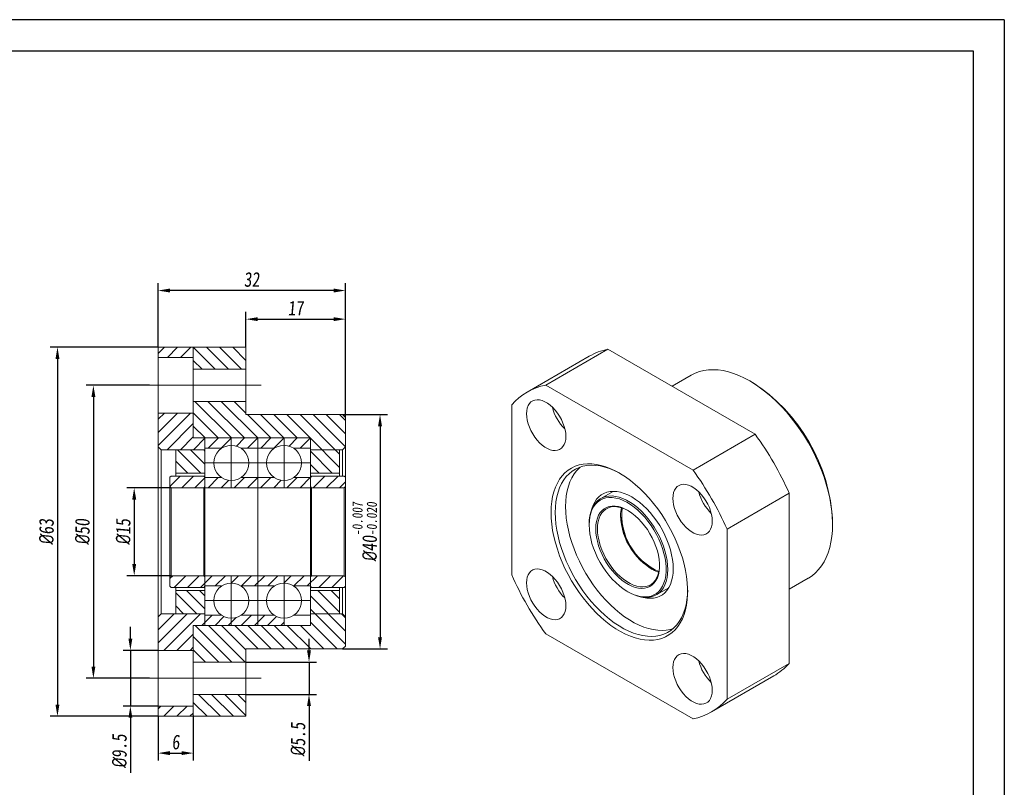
# Model space of a CAD drawing. Header units: millimetres. Extents: x 769 to 1066, y 138 to 348.
# Tile 3 of 3: x 898 to 1066, y 217 to 348. Entities that reach past the tile are written whole.
import ezdxf

# ---------------------------------------------------------------- set-up
doc = ezdxf.new("R2010")
doc.units = ezdxf.units.MM
doc.linetypes.add('CENTER2', pattern=[28.575, 19.05, -3.175, 3.175, -3.175])
doc.layers.get('0').update_dxf_attribs({"lineweight": 20})
for name, color, linetype, lineweight in [('中心线', 5, 'CENTER2', 13), ('外框', 7, 'Continuous', 25), ('标注', 1, 'Continuous', 13)]:
    doc.layers.add(name, color=color, linetype=linetype, lineweight=lineweight)
doc.styles.get("Standard").update_dxf_attribs({"font": 'SimSun.ttf', "width": 0.8, "oblique": 5})
doc.dimstyles.new('ISO-25', dxfattribs={"dimtxt": 2.5, "dimasz": 2, "dimexe": 1.25, "dimexo": 0, "dimtad": 1, "dimzin": 9, "dimdsep": 46, "dimtxsty": 'Standard', "dimcen": 2.5, "dimadec": 0, "dimazin": 2, "dimtfac": 1, "dimtix": 1, "dimtmove": 0, "dimatfit": 0, "dimfxl": 0, "dimarcsym": 0})
pattern_1 = [(45, (11.5274, 0), (-1.122532, 1.122532), [])]

# ---------------------------------------------------------------- blocks, each defined once
blk = doc.blocks.new('Y')
at = {"lineweight": 30}
for points in [[(-3857.44, 2213.99), (-4154.44, 2213.99), (-4154.44, 2003.97)], [(-4136.76, 2009.27), (-4136.76, 2208.69), (-3862.74, 2208.69)]]:
    blk.add_lwpolyline(points, dxfattribs=at)
blk = doc.blocks.new('W')
at = {"lineweight": 30}
for p, q in [((-3857.44, 2213.99), (-3857.44, 2003.97)), ((-3857.44, 2213.99), (-3857.44, 2003.97)), ((-3862.74, 2208.69), (-3862.74, 2009.27))]:
    blk.add_line(p, q, dxfattribs=at)
blk.add_blockref('Y', (0, 0))
blk = doc.blocks.new('*D8')
at = {"layer": 'Defpoints', "color": 0, "transparency": 16777216}
for p in [(920.28, 285.15), (910.67, 235.15), (920.28, 235.15)]:
    blk.add_point(p, dxfattribs=at)
at = {"layer": '标注', "color": 0, "lineweight": -2, "transparency": 16777216}
for p, q in [((920.28, 285.15), (909.42, 285.15)), ((910.67, 283.15), (910.67, 237.15)), ((920.28, 235.15), (909.42, 235.15))]:
    blk.add_line(p, q, dxfattribs=at)
at = {"layer": '标注', "color": 0, "transparency": 16777216}
for points in [[(910.34, 283.15), (911.01, 283.15), (910.67, 285.15)], [(910.34, 237.15), (911.01, 237.15), (910.67, 235.15)]]:
    blk.add_solid(points, dxfattribs=at)
at = {"layer": '标注', "color": 0, "transparency": 16777216, "insert": (908.8, 260.15), "char_height": 2.5, "attachment_point": 5, "rotation": 90}
blk.add_mtext('{\\fISOCPEUR|b0|i0|c0|p34;%%C}50', dxfattribs=at)
blk = doc.blocks.new('*D9')
at = {"layer": 'Defpoints', "color": 0, "transparency": 16777216}
for p in [(921.73, 291.65), (904.53, 228.65), (921.73, 228.65)]:
    blk.add_point(p, dxfattribs=at)
at = {"layer": '标注', "color": 0, "lineweight": -2, "transparency": 16777216}
for p, q in [((921.73, 291.65), (903.28, 291.65)), ((904.53, 289.65), (904.53, 230.65)), ((921.73, 228.65), (903.28, 228.65))]:
    blk.add_line(p, q, dxfattribs=at)
at = {"layer": '标注', "color": 0, "transparency": 16777216}
for points in [[(904.2, 289.65), (904.87, 289.65), (904.53, 291.65)], [(904.2, 230.65), (904.87, 230.65), (904.53, 228.65)]]:
    blk.add_solid(points, dxfattribs=at)
at = {"layer": '标注', "color": 0, "transparency": 16777216, "insert": (902.66, 260.15), "char_height": 2.5, "attachment_point": 5, "rotation": 90}
blk.add_mtext('{\\fISOCPEUR|b0|i0|c0|p34;%%C}63', dxfattribs=at)
blk = doc.blocks.new('*D10')
at = {"layer": 'Defpoints', "color": 0, "transparency": 16777216}
for p in [(921.73, 301.31), (921.73, 291.65), (953.73, 279.65)]:
    blk.add_point(p, dxfattribs=at)
at = {"layer": '标注', "color": 0, "lineweight": -2, "transparency": 16777216}
for p, q in [((921.73, 291.65), (921.73, 302.56)), ((951.73, 301.31), (923.73, 301.31)), ((953.73, 279.65), (953.73, 302.56))]:
    blk.add_line(p, q, dxfattribs=at)
at = {"layer": '标注', "color": 0, "transparency": 16777216}
for points in [[(923.73, 301.65), (923.73, 300.98), (921.73, 301.31)], [(951.73, 301.65), (951.73, 300.98), (953.73, 301.31)]]:
    blk.add_solid(points, dxfattribs=at)
at = {"layer": '标注', "color": 0, "transparency": 16777216, "insert": (937.73, 303.19), "char_height": 2.5, "attachment_point": 5}
blk.add_mtext('32', dxfattribs=at)
blk = doc.blocks.new('*D11')
at = {"layer": 'Defpoints', "color": 0, "transparency": 16777216}
for p in [(953.73, 296.43), (936.73, 291.65), (953.73, 279.65)]:
    blk.add_point(p, dxfattribs=at)
at = {"layer": '标注', "color": 0, "lineweight": -2, "transparency": 16777216}
for p, q in [((936.73, 291.65), (936.73, 297.68)), ((953.73, 279.65), (953.73, 297.68)), ((938.73, 296.43), (951.73, 296.43))]:
    blk.add_line(p, q, dxfattribs=at)
at = {"layer": '标注', "color": 0, "transparency": 16777216}
for points in [[(938.73, 296.76), (938.73, 296.1), (936.73, 296.43)], [(951.73, 296.76), (951.73, 296.1), (953.73, 296.43)]]:
    blk.add_solid(points, dxfattribs=at)
at = {"layer": '标注', "color": 0, "transparency": 16777216, "insert": (945.23, 298.31), "char_height": 2.5, "attachment_point": 5}
blk.add_mtext('17', dxfattribs=at)
blk = doc.blocks.new('*D12')
at = {"layer": 'Defpoints', "color": 0, "transparency": 16777216}
for p in [(953.23, 280.15), (953.23, 240.15), (959.63, 240.15)]:
    blk.add_point(p, dxfattribs=at)
at = {"layer": '标注', "color": 0, "lineweight": -2, "transparency": 16777216}
for p, q in [((953.23, 280.15), (960.88, 280.15)), ((959.63, 278.15), (959.63, 242.15)), ((953.23, 240.15), (960.88, 240.15))]:
    blk.add_line(p, q, dxfattribs=at)
at = {"layer": '标注', "color": 0, "transparency": 16777216}
for points in [[(959.29, 278.15), (959.96, 278.15), (959.63, 280.15)], [(959.29, 242.15), (959.96, 242.15), (959.63, 240.15)]]:
    blk.add_solid(points, dxfattribs=at)
at = {"layer": '标注', "color": 0, "transparency": 16777216, "insert": (957.01, 260.15), "char_height": 2.5, "attachment_point": 5, "rotation": 90}
blk.add_mtext('{\\fISOCPEUR|b0|i0|c0|p34;%%C}40{\\H0.7x;\\S-0.007^ -0.020;}', dxfattribs=at)
blk = doc.blocks.new('*D13')
at = {"layer": 'Defpoints', "color": 0, "transparency": 16777216}
for p in [(936.73, 237.9), (936.73, 232.4), (947.5, 232.4)]:
    blk.add_point(p, dxfattribs=at)
at = {"layer": '标注', "color": 0, "lineweight": -2, "transparency": 16777216}
for p, q in [((947.5, 239.9), (947.5, 241.9)), ((936.73, 237.9), (948.75, 237.9)), ((947.5, 237.9), (947.5, 232.4)), ((936.73, 232.4), (948.75, 232.4)), ((947.5, 230.4), (947.5, 221.03))]:
    blk.add_line(p, q, dxfattribs=at)
at = {"layer": '标注', "color": 0, "transparency": 16777216}
for points in [[(947.16, 239.9), (947.83, 239.9), (947.5, 237.9)], [(947.16, 230.4), (947.83, 230.4), (947.5, 232.4)]]:
    blk.add_solid(points, dxfattribs=at)
at = {"layer": '标注', "color": 0, "transparency": 16777216, "insert": (945.62, 224.72), "char_height": 2.5, "attachment_point": 5, "rotation": 90}
blk.add_mtext('{\\fISOCPEUR|b0|i0|c0|p34;%%C}5.5', dxfattribs=at)
blk = doc.blocks.new('*D14')
at = {"layer": 'Defpoints', "color": 0, "transparency": 16777216}
for p in [(921.73, 239.9), (916.99, 230.4), (921.73, 230.4)]:
    blk.add_point(p, dxfattribs=at)
at = {"layer": '标注', "color": 0, "lineweight": -2, "transparency": 16777216}
for p, q in [((916.99, 241.9), (916.99, 243.9)), ((921.73, 239.9), (915.74, 239.9)), ((916.99, 239.9), (916.99, 230.4)), ((921.73, 230.4), (915.74, 230.4)), ((916.99, 228.4), (916.99, 219.03))]:
    blk.add_line(p, q, dxfattribs=at)
at = {"layer": '标注', "color": 0, "transparency": 16777216}
for points in [[(916.66, 241.9), (917.32, 241.9), (916.99, 239.9)], [(916.66, 228.4), (917.32, 228.4), (916.99, 230.4)]]:
    blk.add_solid(points, dxfattribs=at)
at = {"layer": '标注', "color": 0, "transparency": 16777216, "insert": (915.12, 222.72), "char_height": 2.5, "attachment_point": 5, "rotation": 90}
blk.add_mtext('{\\fISOCPEUR|b0|i0|c0|p34;%%C}9.5', dxfattribs=at)
blk = doc.blocks.new('*D15')
at = {"layer": 'Defpoints', "color": 0, "transparency": 16777216}
for p in [(921.73, 228.65), (927.73, 228.65), (927.73, 222.37)]:
    blk.add_point(p, dxfattribs=at)
at = {"layer": '标注', "color": 0, "lineweight": -2, "transparency": 16777216}
for p, q in [((921.73, 228.65), (921.73, 221.12)), ((927.73, 228.65), (927.73, 221.12)), ((923.73, 222.37), (925.73, 222.37))]:
    blk.add_line(p, q, dxfattribs=at)
at = {"layer": '标注', "color": 0, "transparency": 16777216}
for points in [[(923.73, 222.71), (923.73, 222.04), (921.73, 222.37)], [(925.73, 222.71), (925.73, 222.04), (927.73, 222.37)]]:
    blk.add_solid(points, dxfattribs=at)
at = {"layer": '标注', "color": 0, "transparency": 16777216, "insert": (924.73, 224.25), "char_height": 2.5, "attachment_point": 5}
blk.add_mtext('6', dxfattribs=at)
blk = doc.blocks.new('*D18')
at = {"layer": 'Defpoints', "color": 0, "transparency": 16777216}
for p in [(923.93, 267.65), (917.64, 252.65), (923.93, 252.65)]:
    blk.add_point(p, dxfattribs=at)
at = {"layer": '标注', "color": 0, "lineweight": -2, "transparency": 16777216}
for p, q in [((923.93, 267.65), (916.39, 267.65)), ((917.64, 265.65), (917.64, 254.65)), ((923.93, 252.65), (916.39, 252.65))]:
    blk.add_line(p, q, dxfattribs=at)
at = {"layer": '标注', "color": 0, "transparency": 16777216}
for points in [[(917.31, 265.65), (917.98, 265.65), (917.64, 267.65)], [(917.31, 254.65), (917.98, 254.65), (917.64, 252.65)]]:
    blk.add_solid(points, dxfattribs=at)
at = {"layer": '标注', "color": 0, "transparency": 16777216, "insert": (915.77, 260.15), "char_height": 2.5, "attachment_point": 5, "rotation": 90}
blk.add_mtext('{\\fISOCPEUR|b0|i0|c0|p34;%%C}15', dxfattribs=at)

msp = doc.modelspace()

# ---------------------------------------------------------------- hatches: boundary and pattern name
h = msp.add_hatch()
h.set_pattern_fill('ANSI31', color=2, scale=0.5)
h.set_pattern_definition(pattern_1)
h.paths.add_polyline_path([(927.729, 291.65), (921.729, 291.65), (921.729, 289.9), (927.729, 289.9)])
h.paths.add_polyline_path([(927.729, 280.4), (921.729, 280.4), (921.729, 274.65), (922.229, 274.15), (924.729, 274.15), (929.729, 274.15), (929.729, 276.15), (927.729, 276.15)])
h.paths.add_polyline_path([(934.229, 276.15), (929.729, 276.15), (929.729, 274.4), (932.571, 274.4, -0.1474768), (934.229, 274.9)])
h.paths.add_polyline_path([(938.729, 276.15), (934.229, 276.15), (934.229, 274.9, -0.1474768), (935.888, 274.4), (938.729, 274.4)])
h.paths.add_polyline_path([(943.229, 276.15), (938.729, 276.15), (938.729, 274.4), (941.571, 274.4, -0.1474768), (943.229, 274.9)])
h.paths.add_polyline_path([(947.729, 276.15), (943.229, 276.15), (943.229, 274.9, -0.1474768), (944.888, 274.4), (947.729, 274.4)])
h.paths.add_polyline_path([(947.729, 269.4), (944.888, 269.4, -0.1474768), (943.229, 268.9), (943.229, 267.65), (947.729, 267.65)])
h.paths.add_polyline_path([(943.229, 268.9, -0.1474768), (941.571, 269.4), (938.729, 269.4), (938.729, 267.65), (943.229, 267.65)])
h.paths.add_polyline_path([(938.729, 269.4), (935.888, 269.4, -0.1474768), (934.229, 268.9), (934.229, 267.65), (938.729, 267.65)])
h.paths.add_polyline_path([(934.229, 268.9, -0.1474768), (932.571, 269.4), (929.729, 269.4), (929.729, 267.65), (934.229, 267.65)])
h.paths.add_polyline_path([(929.729, 269.45), (929.529, 269.65), (923.929, 269.65), (923.729, 269.45), (923.729, 267.85), (923.929, 267.65), (929.529, 267.65), (929.729, 267.85)])
h.paths.add_polyline_path([(953.729, 269.45), (953.529, 269.65), (947.929, 269.65), (947.729, 269.45), (947.729, 267.85), (947.929, 267.65), (953.529, 267.65), (953.729, 267.85)])
h.paths.add_polyline_path([(953.729, 252.45), (953.529, 252.65), (947.929, 252.65), (947.729, 252.45), (947.729, 250.85), (947.929, 250.65), (953.529, 250.65), (953.729, 250.85)])
h.paths.add_polyline_path([(947.729, 252.45), (947.729, 252.65), (943.229, 252.65), (943.229, 251.4, -0.1474768), (944.888, 250.9), (947.729, 250.9)])
h.paths.add_polyline_path([(943.229, 252.65), (938.729, 252.65), (938.729, 250.9), (941.571, 250.9, -0.1474768), (943.229, 251.4)])
h.paths.add_polyline_path([(938.729, 252.65), (934.229, 252.65), (934.229, 251.4, -0.1474768), (935.888, 250.9), (938.729, 250.9)])
h.paths.add_polyline_path([(934.229, 252.65), (929.729, 252.65), (929.729, 250.9), (932.571, 250.9, -0.1474768), (934.229, 251.4)])
h.paths.add_polyline_path([(929.729, 252.45), (929.529, 252.65), (923.929, 252.65), (923.729, 252.45), (923.729, 250.85), (923.929, 250.65), (929.529, 250.65), (929.729, 250.85)])
h.paths.add_polyline_path([(929.729, 246.15), (922.229, 246.15), (921.729, 245.65), (921.729, 239.9), (927.729, 239.9), (927.729, 244.15), (929.729, 244.15)])
h.paths.add_polyline_path([(934.229, 245.4, -0.1474768), (932.571, 245.9), (929.729, 245.9), (929.729, 244.15), (934.229, 244.15)])
h.paths.add_polyline_path([(938.729, 245.9), (935.888, 245.9, -0.1474768), (934.229, 245.4), (934.229, 244.15), (938.729, 244.15)])
h.paths.add_polyline_path([(943.229, 245.4, -0.1474768), (941.571, 245.9), (938.729, 245.9), (938.729, 244.15), (943.229, 244.15)])
h = msp.add_hatch()
h.set_pattern_fill('ANSI31', color=2, scale=0.5, angle=90)
h.set_pattern_definition([(135, (11.5274, 0), (-1.122532, -1.122532), [])])
h.paths.add_polyline_path([(936.729, 291.65), (927.729, 291.65), (927.729, 287.9), (936.729, 287.9)])
h.paths.add_polyline_path([(953.729, 279.65), (953.229, 280.15), (936.729, 280.15), (936.729, 282.4), (927.729, 282.4), (927.729, 276.15), (947.729, 276.15), (947.729, 274.15), (953.229, 274.15), (953.729, 274.65)])
h.paths.add_polyline_path([(953.729, 245.65), (953.229, 246.15), (952.729, 246.15), (947.729, 246.15), (947.729, 244.15), (927.729, 244.15), (927.729, 237.9), (936.729, 237.9), (936.729, 240.15), (953.229, 240.15), (953.729, 240.65)])
h.paths.add_polyline_path([(936.729, 232.4), (927.729, 232.4), (927.729, 228.65), (936.729, 228.65)])
h.paths.add_polyline_path([(952.729, 250.15), (947.729, 250.15), (947.729, 246.15), (952.729, 246.15)])
h.paths.add_polyline_path([(929.729, 250.15), (924.729, 250.15), (924.729, 246.15), (929.729, 246.15)])
h.paths.add_polyline_path([(929.729, 274.15), (924.729, 274.15), (924.729, 270.15), (929.729, 270.15)])
h.paths.add_polyline_path([(952.729, 274.15), (947.729, 274.15), (947.729, 270.15), (952.729, 270.15)])
h = msp.add_hatch()
h.set_pattern_fill('ANSI31', color=2, scale=0.5)
h.set_pattern_definition(pattern_1)
h.paths.add_polyline_path([(921.729, 230.4), (921.729, 228.65), (927.729, 228.65), (927.729, 230.4)])

# ---------------------------------------------------------------- linework, layer by layer
at = {"color": 7, "linetype": 'Continuous', "lineweight": 15}
for p, q in [((921.729, 291.65), (936.729, 291.65)), ((921.729, 289.9), (921.729, 291.65)), ((927.729, 291.65), (927.729, 282.4)), ((936.729, 287.9), (936.729, 291.65)), ((998.539, 291.305), (987.932, 285.182)), ((998.539, 291.305), (1023.688, 276.787)), ((927.729, 289.9), (921.729, 289.9)), ((921.729, 289.9), (921.729, 280.4)), ((995.365, 290.097), (984.758, 283.973)), ((936.729, 287.9), (927.729, 287.9)), ((927.729, 282.4), (927.729, 287.9)), ((936.729, 282.4), (936.729, 287.9)), ((1012.781, 286.872), (1009.499, 284.978)), ((987.932, 285.182), (1013.082, 270.664)), ((1023.136, 285.677), (1022.783, 285.881)), ((927.729, 282.4), (927.729, 276.15)), ((927.729, 282.4), (936.729, 282.4)), ((936.729, 280.15), (936.729, 282.4)), ((982.122, 252.785), (982.122, 281.827)), ((921.729, 280.4), (927.729, 280.4)), ((921.729, 274.65), (921.729, 280.4)), ((936.729, 280.15), (953.229, 280.15)), ((953.729, 279.65), (953.229, 280.15)), ((953.729, 274.65), (953.729, 279.65)), ((929.729, 276.15), (929.729, 267.65)), ((947.729, 267.65), (947.729, 276.15)), ((1023.688, 276.787), (1013.082, 270.664)), ((921.729, 274.65), (922.229, 274.15)), ((921.729, 245.65), (921.729, 274.65)), ((922.229, 274.15), (922.229, 246.15)), ((924.729, 274.15), (922.229, 274.15)), ((924.729, 274.15), (924.729, 270.15)), ((953.229, 274.15), (947.729, 274.15)), ((952.729, 270.15), (952.729, 274.15)), ((953.229, 274.15), (953.729, 274.65)), ((953.229, 269.65), (953.229, 274.15)), ((953.729, 274.65), (953.729, 269.45)), ((923.929, 269.65), (923.729, 269.45)), ((923.729, 267.85), (923.729, 269.45)), ((923.929, 269.65), (929.529, 269.65)), ((924.729, 270.15), (929.729, 270.15)), ((924.729, 270.15), (924.729, 269.65)), ((929.729, 269.45), (929.529, 269.65)), ((929.729, 267.85), (929.729, 269.45)), ((947.729, 270.15), (952.729, 270.15)), ((947.929, 269.65), (947.729, 269.45)), ((947.729, 267.85), (947.729, 269.45)), ((947.929, 269.65), (953.529, 269.65)), ((952.729, 269.65), (952.729, 270.15)), ((953.729, 269.45), (953.529, 269.65)), ((953.729, 267.85), (953.729, 269.45)), ((923.729, 267.85), (923.929, 267.65)), ((923.729, 252.45), (923.729, 267.85)), ((923.929, 267.65), (923.929, 252.65)), ((923.929, 267.65), (929.529, 267.65)), ((929.529, 267.65), (929.729, 267.85)), ((929.529, 252.65), (929.529, 267.65)), ((947.729, 267.65), (929.729, 267.65)), ((929.729, 252.65), (929.729, 267.65)), ((947.729, 267.85), (947.929, 267.65)), ((947.729, 267.65), (947.729, 252.65)), ((947.929, 267.65), (947.929, 252.65)), ((947.929, 267.65), (953.529, 267.65)), ((953.529, 267.65), (953.729, 267.85)), ((953.529, 252.65), (953.529, 267.65)), ((953.729, 267.85), (953.729, 252.45)), ((999.44, 267.046), (997.313, 265.818)), ((1029.498, 266.724), (1018.892, 260.601)), ((1029.498, 266.724), (1029.498, 237.682)), ((995.345, 261.469), (995.345, 261.306)), ((1036.923, 261.387), (1036.923, 261.795)), ((1018.892, 260.601), (1018.892, 231.559)), ((923.929, 252.65), (923.729, 252.45)), ((923.729, 250.85), (923.729, 252.45)), ((929.529, 252.65), (923.929, 252.65)), ((929.729, 252.45), (929.529, 252.65)), ((929.729, 252.65), (947.729, 252.65)), ((929.729, 252.65), (929.729, 244.15)), ((929.729, 250.85), (929.729, 252.45)), ((947.929, 252.65), (947.729, 252.45)), ((947.729, 244.15), (947.729, 252.65)), ((947.729, 250.85), (947.729, 252.45)), ((953.529, 252.65), (947.929, 252.65)), ((953.729, 252.45), (953.529, 252.65)), ((953.729, 250.85), (953.729, 252.45)), ((923.729, 250.85), (923.929, 250.65)), ((929.529, 250.65), (923.929, 250.65)), ((924.729, 250.65), (924.729, 250.15)), ((929.529, 250.65), (929.729, 250.85)), ((947.729, 250.85), (947.929, 250.65)), ((953.529, 250.65), (947.929, 250.65)), ((952.729, 250.15), (952.729, 250.65)), ((953.229, 246.15), (953.229, 250.65)), ((953.529, 250.65), (953.729, 250.85)), ((953.729, 250.85), (953.729, 245.65)), ((1006.812, 249.364), (1008.939, 250.591)), ((1029.498, 250.336), (1032.78, 252.23)), ((929.729, 250.15), (924.729, 250.15)), ((924.729, 250.15), (924.729, 246.15)), ((952.729, 250.15), (947.729, 250.15)), ((952.729, 246.15), (952.729, 250.15)), ((1001.92, 249.916), (1002.061, 249.834)), ((922.229, 246.15), (921.729, 245.65)), ((921.729, 239.9), (921.729, 245.65)), ((922.229, 246.15), (929.729, 246.15)), ((952.729, 246.15), (953.229, 246.15)), ((953.729, 245.65), (953.229, 246.15)), ((953.729, 240.65), (953.729, 245.65)), ((927.729, 244.15), (927.729, 237.9)), ((1013.082, 228.204), (987.932, 242.722)), ((953.229, 240.15), (953.729, 240.65)), ((927.729, 239.9), (921.729, 239.9)), ((921.729, 239.9), (921.729, 230.4)), ((953.229, 240.15), (936.729, 240.15)), ((936.729, 237.9), (936.729, 240.15)), ((936.729, 237.9), (927.729, 237.9)), ((927.729, 232.4), (927.729, 237.9)), ((936.729, 232.4), (936.729, 237.9)), ((1029.498, 237.682), (1018.892, 231.559)), ((1016.255, 229.412), (1026.862, 235.535)), ((927.729, 232.4), (936.729, 232.4)), ((927.729, 232.4), (927.729, 228.65)), ((936.729, 228.65), (936.729, 232.4)), ((921.729, 230.4), (927.729, 230.4)), ((921.729, 228.65), (921.729, 230.4)), ((921.729, 228.65), (936.729, 228.65))]:
    msp.add_line(p, q, dxfattribs=at)
for p, q in [((927.729, 276.15), (947.729, 276.15)), ((938.729, 244.15), (938.729, 276.15)), ((924.729, 274.15), (929.729, 274.15)), ((929.729, 274.4), (932.571, 274.4)), ((935.888, 274.4), (938.729, 274.4)), ((941.571, 274.4), (938.729, 274.4)), ((947.729, 274.4), (944.888, 274.4)), ((929.729, 269.4), (932.571, 269.4)), ((935.888, 269.4), (938.729, 269.4)), ((941.571, 269.4), (938.729, 269.4)), ((947.729, 269.4), (944.888, 269.4)), ((929.729, 250.9), (932.571, 250.9)), ((935.888, 250.9), (938.729, 250.9)), ((941.571, 250.9), (938.729, 250.9)), ((947.729, 250.9), (944.888, 250.9)), ((929.729, 245.9), (932.571, 245.9)), ((935.888, 245.9), (938.729, 245.9)), ((941.571, 245.9), (938.729, 245.9)), ((947.729, 245.9), (944.888, 245.9)), ((947.729, 246.15), (952.729, 246.15)), ((927.729, 244.15), (947.729, 244.15))]:
    msp.add_line(p, q)
at = {"color": 7, "linetype": 'Continuous', "lineweight": 15, "flags": 128}
for points in [[(1032.78, 252.23), (1032.781, 252.231), (1033.413, 252.646), (1034, 253.133), (1034.539, 253.69), (1035.028, 254.316), (1035.464, 255.006), (1035.846, 255.759), (1036.172, 256.571), (1036.441, 257.439), (1036.651, 258.358), (1036.802, 259.326), (1036.892, 260.337), (1036.923, 261.387), (1036.892, 262.473), (1036.802, 263.589), (1036.651, 264.73), (1036.441, 265.892), (1036.172, 267.07), (1035.846, 268.258), (1035.464, 269.452), (1035.028, 270.646), (1034.539, 271.836), (1034, 273.016), (1033.413, 274.181), (1032.781, 275.326), (1032.105, 276.447), (1031.39, 277.538), (1030.638, 278.594), (1029.852, 279.612), (1029.036, 280.587), (1028.193, 281.515), (1027.326, 282.391), (1026.441, 283.213), (1025.54, 283.976), (1024.627, 284.677), (1023.706, 285.313), (1022.781, 285.882), (1021.856, 286.381), (1020.935, 286.808), (1020.022, 287.161), (1019.12, 287.439), (1018.235, 287.64), (1017.369, 287.763), (1016.526, 287.809), (1015.71, 287.776), (1014.924, 287.666), (1014.171, 287.477), (1013.456, 287.212), (1012.781, 286.872)], [(991.365, 276.405), (991.334, 276.951), (991.241, 277.523), (991.087, 278.11), (990.877, 278.702), (990.612, 279.287), (990.299, 279.855), (989.944, 280.394), (989.552, 280.895), (989.132, 281.349), (988.69, 281.747), (988.236, 282.081), (987.778, 282.345), (987.323, 282.536), (986.882, 282.648), (986.461, 282.679), (986.07, 282.63), (985.714, 282.502), (985.401, 282.295), (985.137, 282.016), (984.926, 281.667), (984.773, 281.257), (984.679, 280.793), (984.648, 280.283), (984.679, 279.736), (984.773, 279.164), (984.926, 278.577), (985.137, 277.985), (985.401, 277.4), (985.714, 276.832), (986.07, 276.293), (986.461, 275.792), (986.882, 275.338), (987.323, 274.941), (987.778, 274.606), (988.236, 274.342), (988.69, 274.152), (989.132, 274.04), (989.552, 274.008), (989.944, 274.057), (990.299, 274.186), (990.612, 274.392), (990.877, 274.672), (991.087, 275.02), (991.241, 275.43), (991.334, 275.895), (991.365, 276.405)], [(988.839, 263.428), (988.87, 264.383), (988.961, 265.297), (989.112, 266.167), (989.323, 266.987), (989.592, 267.754), (989.918, 268.463), (990.299, 269.111), (990.733, 269.693), (991.219, 270.208), (991.752, 270.653), (992.332, 271.025), (992.954, 271.322), (993.615, 271.543), (994.312, 271.686), (995.042, 271.751), (995.8, 271.738), (996.582, 271.646), (997.385, 271.477), (998.205, 271.23), (999.036, 270.907), (999.875, 270.511), (1000.717, 270.042), (1001.559, 269.504), (1002.394, 268.899), (1003.22, 268.23), (1004.032, 267.501), (1004.825, 266.716), (1005.596, 265.879), (1006.34, 264.993), (1007.054, 264.065), (1007.734, 263.097), (1008.376, 262.097), (1008.977, 261.068), (1009.534, 260.017), (1010.044, 258.948), (1010.504, 257.868), (1010.912, 256.781), (1011.266, 255.694), (1011.563, 254.612), (1011.803, 253.541), (1011.984, 252.486), (1012.106, 251.454), (1012.166, 250.448), (1012.166, 249.476), (1012.106, 248.54), (1011.984, 247.648), (1011.803, 246.802), (1011.563, 246.008), (1011.266, 245.27), (1010.912, 244.591), (1010.504, 243.976), (1010.044, 243.426), (1009.534, 242.946), (1008.977, 242.538), (1008.376, 242.203), (1007.734, 241.944), (1007.054, 241.762), (1006.34, 241.657), (1005.596, 241.631), (1004.825, 241.684), (1004.032, 241.815), (1003.22, 242.023), (1002.394, 242.308), (1001.559, 242.668), (1000.717, 243.101), (999.875, 243.604), (999.036, 244.176), (998.205, 244.814), (997.385, 245.513), (996.582, 246.271), (995.8, 247.082), (995.042, 247.944), (994.312, 248.852), (993.615, 249.8), (992.954, 250.785), (992.332, 251.8), (991.752, 252.841), (991.219, 253.901), (990.733, 254.977), (990.299, 256.061), (989.918, 257.149), (989.592, 258.234), (989.323, 259.311), (989.112, 260.375), (988.961, 261.419), (988.87, 262.439), (988.839, 263.428)], [(1000.687, 270.06), (1000.447, 270.192), (999.623, 270.598), (998.805, 270.931), (997.999, 271.189), (997.207, 271.371), (996.435, 271.475), (995.687, 271.502), (994.967, 271.451), (994.277, 271.323), (993.623, 271.117), (993.008, 270.836), (992.434, 270.48), (991.906, 270.051), (991.425, 269.553), (990.994, 268.987), (990.616, 268.356), (990.293, 267.664), (990.026, 266.915), (989.817, 266.113), (989.667, 265.261), (989.577, 264.365), (989.547, 263.428)], [(993.794, 271.179), (993.673, 271.072), (993.192, 270.573), (992.762, 270.007), (992.384, 269.377), (992.061, 268.685), (991.794, 267.936), (991.585, 267.133), (991.435, 266.281), (991.345, 265.385), (991.314, 264.449), (991.345, 263.478), (991.435, 262.477), (991.585, 261.452), (991.794, 260.408), (992.061, 259.351), (992.384, 258.286), (992.762, 257.219), (993.192, 256.156), (993.673, 255.102), (994.202, 254.064), (994.775, 253.045), (995.391, 252.053), (996.045, 251.092), (996.734, 250.168), (997.455, 249.285), (998.203, 248.448), (998.975, 247.661), (999.766, 246.93), (1000.573, 246.257), (1001.391, 245.646), (1002.215, 245.1), (1003.041, 244.623), (1003.865, 244.217), (1004.683, 243.884), (1005.49, 243.626), (1006.281, 243.444), (1007.053, 243.339), (1007.801, 243.312), (1008.522, 243.363), (1009.211, 243.492), (1009.695, 243.635)], [(1016.365, 261.972), (1016.334, 262.519), (1016.241, 263.091), (1016.087, 263.678), (1015.877, 264.27), (1015.612, 264.855), (1015.299, 265.423), (1014.944, 265.962), (1014.552, 266.463), (1014.132, 266.917), (1013.69, 267.314), (1013.236, 267.649), (1012.778, 267.913), (1012.323, 268.103), (1011.882, 268.215), (1011.461, 268.247), (1011.07, 268.198), (1010.714, 268.069), (1010.401, 267.863), (1010.137, 267.583), (1009.926, 267.235), (1009.773, 266.825), (1009.679, 266.36), (1009.648, 265.85), (1009.679, 265.304), (1009.773, 264.732), (1009.926, 264.145), (1010.137, 263.553), (1010.401, 262.968), (1010.714, 262.4), (1011.07, 261.861), (1011.461, 261.36), (1011.882, 260.906), (1012.323, 260.508), (1012.778, 260.174), (1013.236, 259.91), (1013.69, 259.719), (1014.132, 259.607), (1014.552, 259.576), (1014.944, 259.625), (1015.299, 259.753), (1015.612, 259.96), (1015.877, 260.239), (1016.087, 260.588), (1016.241, 260.998), (1016.334, 261.462), (1016.365, 261.972)], [(995.345, 261.469), (995.375, 262.189), (995.466, 262.867), (995.617, 263.497), (995.826, 264.074), (996.092, 264.592), (996.411, 265.047), (996.782, 265.434), (997.201, 265.751), (997.663, 265.993), (998.166, 266.159), (998.704, 266.248), (999.272, 266.258), (999.865, 266.19), (1000.479, 266.044), (1001.106, 265.821), (1001.743, 265.524), (1002.382, 265.155), (1003.018, 264.717), (1003.646, 264.215), (1004.259, 263.653), (1004.853, 263.036), (1005.421, 262.37), (1005.959, 261.66), (1006.461, 260.914), (1006.924, 260.137), (1007.343, 259.338), (1007.713, 258.522), (1008.033, 257.699), (1008.299, 256.874), (1008.508, 256.056), (1008.658, 255.251), (1008.749, 254.468), (1008.78, 253.713), (1008.749, 252.993), (1008.658, 252.315), (1008.508, 251.685), (1008.299, 251.108), (1008.033, 250.59), (1007.713, 250.135), (1007.343, 249.748), (1006.924, 249.431), (1006.461, 249.189), (1005.959, 249.023), (1005.421, 248.934), (1004.853, 248.924), (1004.259, 248.992), (1003.646, 249.138), (1003.018, 249.361), (1002.382, 249.658), (1002.061, 249.834)], [(995.345, 261.306), (995.376, 260.555), (995.467, 259.776), (995.619, 258.976), (995.83, 258.162), (996.098, 257.342), (996.42, 256.523), (996.794, 255.714), (997.215, 254.922), (997.68, 254.153), (998.185, 253.416), (998.725, 252.718), (999.295, 252.063), (999.889, 251.46), (1000.502, 250.914), (1001.128, 250.428), (1001.762, 250.009), (1002.397, 249.66), (1003.028, 249.385), (1003.649, 249.185), (1004.253, 249.063), (1004.835, 249.02), (1005.391, 249.056), (1005.914, 249.17), (1006.399, 249.363), (1006.843, 249.632), (1007.241, 249.975), (1007.589, 250.387), (1007.885, 250.867), (1008.124, 251.408), (1008.306, 252.006), (1008.428, 252.656), (1008.489, 253.351), (1008.489, 254.084), (1008.428, 254.85), (1008.306, 255.641), (1008.124, 256.449), (1007.885, 257.267), (1007.589, 258.087), (1007.241, 258.902), (1006.843, 259.703), (1006.399, 260.485), (1005.914, 261.238), (1005.391, 261.957), (1004.835, 262.634), (1004.253, 263.264), (1003.649, 263.839), (1003.028, 264.356), (1002.397, 264.808), (1001.762, 265.193), (1001.128, 265.505), (1000.502, 265.743), (999.889, 265.905), (999.295, 265.987), (998.725, 265.991), (998.185, 265.915), (997.68, 265.761), (997.215, 265.53), (996.794, 265.224), (996.42, 264.846), (996.098, 264.4), (995.83, 263.889), (995.619, 263.319), (995.467, 262.694), (995.376, 262.021), (995.345, 261.306)], [(1009.699, 253.836), (1009.669, 254.606), (1009.579, 255.405), (1009.429, 256.226), (1009.222, 257.061), (1008.958, 257.903), (1008.64, 258.745), (1008.271, 259.581), (1007.854, 260.402), (1007.392, 261.202), (1006.889, 261.974), (1006.35, 262.711), (1005.78, 263.407), (1005.182, 264.057), (1004.563, 264.654), (1003.927, 265.194), (1003.28, 265.671), (1002.628, 266.083), (1001.976, 266.425), (1001.329, 266.694), (1000.693, 266.888), (1000.074, 267.006), (999.476, 267.046), (998.906, 267.009), (998.367, 266.894), (997.864, 266.702), (997.402, 266.435), (996.985, 266.096), (996.616, 265.687), (996.298, 265.211), (996.034, 264.674), (995.827, 264.078), (995.825, 264.072)], [(996.476, 260.653), (996.507, 261.303), (996.599, 261.911), (996.752, 262.468), (996.963, 262.97), (997.23, 263.409), (997.55, 263.782), (997.92, 264.084), (998.336, 264.311), (998.791, 264.461), (999.283, 264.532), (999.804, 264.524), (1000.349, 264.436), (1000.912, 264.27), (1001.487, 264.027), (1002.066, 263.711), (1002.644, 263.324), (1003.213, 262.871), (1003.768, 262.358), (1004.302, 261.789), (1004.809, 261.172), (1005.283, 260.514), (1005.719, 259.821), (1006.112, 259.103), (1006.458, 258.366), (1006.752, 257.619), (1006.992, 256.872), (1007.174, 256.131), (1007.296, 255.406), (1007.358, 254.705), (1007.358, 254.036), (1007.296, 253.406), (1007.174, 252.823), (1006.992, 252.292), (1006.752, 251.821), (1006.458, 251.414), (1006.112, 251.077), (1005.719, 250.812), (1005.283, 250.623), (1004.809, 250.512), (1004.302, 250.481), (1003.768, 250.529), (1003.213, 250.656), (1002.644, 250.86), (1002.066, 251.141), (1001.487, 251.493), (1000.912, 251.913), (1000.349, 252.397), (999.804, 252.939), (999.283, 253.532), (998.791, 254.171), (998.336, 254.847), (997.92, 255.554), (997.55, 256.283), (997.23, 257.025), (996.963, 257.774), (996.752, 258.519), (996.599, 259.252), (996.507, 259.966), (996.476, 260.653)], [(1001.993, 263.755), (1001.775, 263.872), (1001.204, 264.13), (1000.644, 264.311), (1000.099, 264.413), (999.578, 264.436), (999.086, 264.378), (998.629, 264.241), (998.212, 264.025), (997.84, 263.734), (997.518, 263.372), (997.249, 262.941), (997.037, 262.448), (996.883, 261.897), (996.79, 261.297), (996.759, 260.653)], [(989.547, 263.428), (989.577, 262.457), (989.667, 261.456), (989.817, 260.431), (990.026, 259.387), (990.293, 258.33), (990.616, 257.265), (990.994, 256.199), (991.425, 255.135), (991.906, 254.082), (992.434, 253.043), (993.008, 252.025), (993.623, 251.033), (994.277, 250.072), (994.967, 249.148), (995.687, 248.264), (996.435, 247.427), (997.207, 246.641), (997.999, 245.909), (998.805, 245.236), (999.623, 244.625), (1000.447, 244.08), (1001.273, 243.603), (1002.098, 243.196), (1002.915, 242.863), (1003.722, 242.605), (1004.513, 242.423), (1005.285, 242.319), (1006.033, 242.292), (1006.754, 242.343), (1007.443, 242.471), (1008.097, 242.677), (1008.713, 242.959), (1009.286, 243.314), (1009.815, 243.743), (1010.296, 244.241), (1010.726, 244.807), (1011.104, 245.438), (1011.427, 246.13), (1011.694, 246.879), (1011.903, 247.681), (1012.053, 248.533), (1012.144, 249.43), (1012.173, 250.164)], [(996.759, 260.653), (996.79, 259.972), (996.883, 259.264), (997.037, 258.537), (997.249, 257.798), (997.518, 257.057), (997.84, 256.322), (998.212, 255.602), (998.629, 254.905), (999.086, 254.24), (999.578, 253.614), (1000.099, 253.035), (1000.644, 252.509), (1001.204, 252.043), (1001.775, 251.642), (1002.349, 251.31), (1002.92, 251.052), (1003.481, 250.871), (1004.025, 250.769), (1004.546, 250.746), (1005.039, 250.804), (1005.496, 250.941), (1005.913, 251.157), (1006.284, 251.448), (1006.607, 251.81), (1006.876, 252.241), (1007.088, 252.734), (1007.242, 253.285), (1007.335, 253.885), (1007.365, 254.449)], [(991.365, 247.536), (991.334, 248.082), (991.241, 248.654), (991.087, 249.241), (990.877, 249.833), (990.612, 250.418), (990.299, 250.986), (989.944, 251.525), (989.552, 252.026), (989.132, 252.48), (988.69, 252.877), (988.236, 253.212), (987.778, 253.476), (987.323, 253.666), (986.882, 253.778), (986.461, 253.81), (986.07, 253.761), (985.714, 253.633), (985.401, 253.426), (985.137, 253.146), (984.926, 252.798), (984.773, 252.388), (984.679, 251.924), (984.648, 251.413), (984.679, 250.867), (984.773, 250.295), (984.926, 249.708), (985.137, 249.116), (985.401, 248.531), (985.714, 247.963), (986.07, 247.424), (986.461, 246.923), (986.882, 246.469), (987.323, 246.072), (987.778, 245.737), (988.236, 245.473), (988.69, 245.283), (989.132, 245.171), (989.552, 245.139), (989.944, 245.188), (990.299, 245.316), (990.612, 245.523), (990.877, 245.803), (991.087, 246.151), (991.241, 246.561), (991.334, 247.025), (991.365, 247.536)], [(1004.556, 248.949), (1004.563, 248.947), (1005.182, 248.829), (1005.78, 248.789), (1006.35, 248.826), (1006.889, 248.941), (1007.392, 249.133), (1007.854, 249.4), (1008.271, 249.739), (1008.64, 250.148), (1008.958, 250.624), (1009.222, 251.161), (1009.429, 251.757), (1009.579, 252.405), (1009.669, 253.1), (1009.699, 253.836)], [(1016.365, 233.103), (1016.334, 233.65), (1016.241, 234.222), (1016.087, 234.809), (1015.877, 235.401), (1015.612, 235.986), (1015.299, 236.553), (1014.944, 237.093), (1014.552, 237.594), (1014.132, 238.048), (1013.69, 238.445), (1013.236, 238.78), (1012.778, 239.044), (1012.323, 239.234), (1011.882, 239.346), (1011.461, 239.378), (1011.07, 239.329), (1010.714, 239.2), (1010.401, 238.994), (1010.137, 238.714), (1009.926, 238.366), (1009.773, 237.956), (1009.679, 237.491), (1009.648, 236.981), (1009.679, 236.435), (1009.773, 235.863), (1009.926, 235.276), (1010.137, 234.684), (1010.401, 234.099), (1010.714, 233.531), (1011.07, 232.992), (1011.461, 232.491), (1011.882, 232.037), (1012.323, 231.639), (1012.778, 231.305), (1013.236, 231.04), (1013.69, 230.85), (1014.132, 230.738), (1014.552, 230.707), (1014.944, 230.755), (1015.299, 230.884), (1015.612, 231.091), (1015.877, 231.37), (1016.087, 231.719), (1016.241, 232.129), (1016.334, 232.593), (1016.365, 233.103)]]:
    msp.add_lwpolyline(points, dxfattribs=at)
for centre in [(934.229, 271.9), (943.229, 271.9), (934.229, 248.4), (943.229, 248.4)]:
    msp.add_circle(centre, 3)
at = {"color": 7, "linetype": 'Continuous', "lineweight": 15}
for centre, radius, start, end in [((1000.756, 280.712), 10.823, 101.82174, 119.8766), ((990.113, 274.697), 10.71, 101.75171, 138.25904), ((1007.083, 260.489), 29.868, 2.5061, 57.48852), ((996.685, 283.353), 7.867, 194.23761, 225.75701), ((979.931, 244.815), 54.193, 23.84551, 36.15449), ((969.325, 238.692), 54.193, 23.84551, 36.15449), ((1021.685, 268.921), 7.867, 194.23761, 225.75701), ((1006.461, 262.994), 5.743, 167.36364, 180.55501), ((1011.604, 263.1), 10.689, 174.01989, 245.97473), ((1012.534, 263.636), 11.83, 182.98762, 237.007), ((1011.642, 263.212), 10.927, 181.4364, 246.16663), ((1031.689, 274.694), 54.193, 203.84551, 216.15449), ((996.685, 254.484), 7.867, 194.23761, 225.75701), ((1021.685, 240.052), 7.867, 194.23761, 225.75701), ((1021.46, 244.862), 10.779, 300.08054, 318.22623), ((1010.9, 238.689), 10.71, 281.75171, 318.25904)]:
    msp.add_arc(centre, radius, start, end, dxfattribs=at)
at = {"layer": '中心线'}
for p, q in [((920.278, 285.15), (939.795, 285.15)), ((934.229, 267.65), (934.229, 276.15)), ((943.229, 267.65), (943.229, 276.15)), ((929.729, 271.9), (938.729, 271.9)), ((947.729, 271.9), (938.729, 271.9)), ((934.229, 252.65), (934.229, 244.15)), ((943.229, 252.65), (943.229, 244.15)), ((929.729, 248.4), (938.729, 248.4)), ((947.729, 248.4), (938.729, 248.4)), ((920.278, 235.15), (939.795, 235.15))]:
    msp.add_line(p, q, dxfattribs=at)

# ---------------------------------------------------------------- block references
at = {"layer": '外框', "lineweight": 25, "xscale": 0.9996260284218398, "yscale": 0.9996260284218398, "zscale": 0.9996260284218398}
msp.add_blockref('W', (4922.245, -1865.63), dxfattribs=at)

# ---------------------------------------------------------------- dimensions: what is measured, and where the dimension line sits
at = {"layer": '标注'}
for base, p1, p2, picture, middle in [((921.729, 301.315), (953.729, 279.65), (921.729, 291.65), '*D10', (937.729, 303.19)), ((953.729, 296.43), (936.729, 291.65), (953.729, 279.65), '*D11', (945.229, 298.305)), ((927.729, 222.373), (921.729, 228.65), (927.729, 228.65), '*D15', (924.729, 224.248))]:
    dim = msp.add_linear_dim(base=base, p1=p1, p2=p2, dimstyle='ISO-25', dxfattribs=at)
    dim.commit()
    dim.dimension.update_dxf_attribs({"geometry": picture, "text_midpoint": middle})
for base, p1, p2, text, picture, middle in [((904.534, 228.65), (921.729, 291.65), (921.729, 228.65), '{\\fISOCPEUR|b0|i0|c0|p34;%%C}<>', '*D9', (902.659, 260.15)), ((910.674, 235.15), (920.278, 285.15), (920.278, 235.15), '{\\fISOCPEUR|b0|i0|c0|p34;%%C}<>', '*D8', (908.799, 260.15)), ((959.628, 240.15), (953.229, 280.15), (953.229, 240.15), '{\\fISOCPEUR|b0|i0|c0|p34;%%C}<>{\\H0.7x;\\S-0.007^ -0.020;}', '*D12', (957.01, 260.15)), ((917.644, 252.65), (923.929, 267.65), (923.929, 252.65), '{\\fISOCPEUR|b0|i0|c0|p34;%%C}<>', '*D18', (915.769, 260.15))]:
    dim = msp.add_linear_dim(base=base, p1=p1, p2=p2, angle=90, text=text, dimstyle='ISO-25', dxfattribs=at)
    dim.commit()
    dim.dimension.update_dxf_attribs({"geometry": picture, "text_midpoint": middle})
for base, p1, p2, picture, middle in [((916.991, 230.4), (921.729, 239.9), (921.729, 230.4), '*D14', (916.991, 222.715)), ((947.498, 232.4), (936.729, 237.9), (936.729, 232.4), '*D13', (947.498, 224.716))]:
    dim = msp.add_linear_dim(base=base, p1=p1, p2=p2, angle=90, text='{\\fISOCPEUR|b0|i0|c0|p34;%%C}<>', dimstyle='ISO-25', dxfattribs=at)
    dim.commit()
    dim.dimension.update_dxf_attribs({"geometry": picture, "text_midpoint": middle, "dimtype": 160})

doc.saveas('drawing.dxf')
